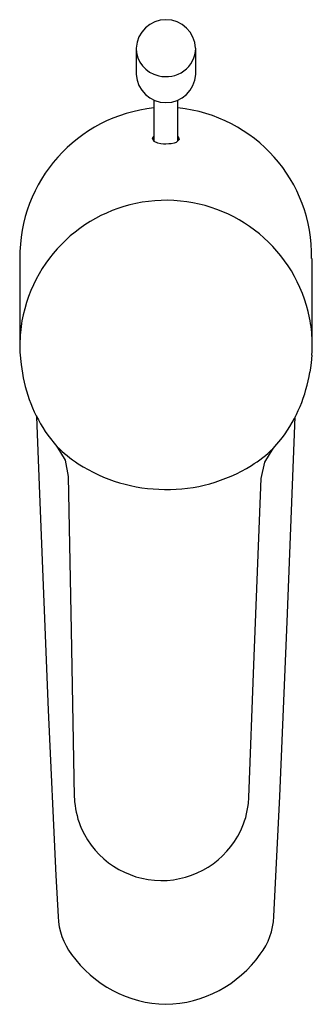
# Model space of a CAD drawing. Header units: millimetres. Extents: x 3901.351 to 3901.401, y 1748.51 to 1748.675.
import ezdxf

# ---------------------------------------------------------------- set-up
doc = ezdxf.new("R2010")
doc.units = ezdxf.units.MM
doc.layers.add('SANINDUSA', color=3, linetype='Continuous')

msp = doc.modelspace()

# ---------------------------------------------------------------- linework, layer by layer
at = {"layer": 'SANINDUSA'}
for p, q in [((3901.370989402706, 1748.670357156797), (3901.370989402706, 1748.665999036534)), ((3901.380989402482, 1748.665999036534), (3901.380989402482, 1748.670357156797)), ((3901.373989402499, 1748.661692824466), (3901.373989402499, 1748.654855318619)), ((3901.377989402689, 1748.654891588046), (3901.377989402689, 1748.661692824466)), ((3901.351489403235, 1748.635174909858), (3901.351489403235, 1748.620922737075)), ((3901.400489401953, 1748.620922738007), (3901.400489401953, 1748.63517477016)), ((3901.400455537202, 1748.619021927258), (3901.400335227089, 1748.617746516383)), ((3901.356213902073, 1748.605616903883), (3901.35772734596, 1748.603730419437)), ((3901.393953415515, 1748.603366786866), (3901.395504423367, 1748.605222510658)), ((3901.389794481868, 1748.543921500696), (3901.38987210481, 1748.54496715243))]:
    msp.add_line(p, q, dxfattribs=at)
at = {"layer": 'SANINDUSA', "flags": 128}
for points in [[(3901.377989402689, 1748.655654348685), (3901.378040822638, 1748.655621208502), (3901.378221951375, 1748.655101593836), (3901.377711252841, 1748.654640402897), (3901.377353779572, 1748.654514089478), (3901.376853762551, 1748.654410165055), (3901.37645533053, 1748.654366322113), (3901.375993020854, 1748.654349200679), (3901.375594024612, 1748.654361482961), (3901.375159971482, 1748.654405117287), (3901.374637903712, 1748.654510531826), (3901.374044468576, 1748.65476126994), (3901.37374343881, 1748.655275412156), (3901.373989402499, 1748.655621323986)], [(3901.351540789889, 1748.619512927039), (3901.351726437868, 1748.617451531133), (3901.351833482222, 1748.616715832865)], [(3901.400335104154, 1748.61774549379), (3901.400220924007, 1748.616914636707), (3901.400094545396, 1748.616165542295)], [(3901.354333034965, 1748.608711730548), (3901.354810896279, 1748.595801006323), (3901.356282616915, 1748.55956303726), (3901.357560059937, 1748.531886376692), (3901.357927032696, 1748.525006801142)], [(3901.394064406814, 1748.525011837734), (3901.395054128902, 1748.545200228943), (3901.396319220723, 1748.574372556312), (3901.397650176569, 1748.608683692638)], [(3901.35772734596, 1748.603730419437), (3901.359092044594, 1748.601428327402), (3901.359627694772, 1748.598688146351)], [(3901.391952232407, 1748.598363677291), (3901.392542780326, 1748.601092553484), (3901.393953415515, 1748.603366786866)], [(3901.359627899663, 1748.598680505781), (3901.36011065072, 1748.572960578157), (3901.360637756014, 1748.545143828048)], [(3901.389872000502, 1748.54496368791), (3901.39073908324, 1748.567167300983), (3901.391952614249, 1748.598375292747)]]:
    msp.add_lwpolyline(points, dxfattribs=at)
at = {"layer": 'SANINDUSA'}
for centre, radius, start, end in [((3901.375980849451, 1748.67020387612), 0.004972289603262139, 2.239533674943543, 177.4012793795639), ((3901.375717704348, 1748.670432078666), 0.004727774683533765, 180.0778187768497, 258.5515036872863), ((3901.376040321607, 1748.670587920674), 0.004952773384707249, 255.2496019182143, 357.7442947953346), ((3901.375989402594, 1748.666309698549), 0.005009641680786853, 183.5553541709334, 356.4446458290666), ((3901.376554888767, 1748.635484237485), 0.02503928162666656, 95.88075728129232, 180.7037021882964), ((3901.37553597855, 1748.635652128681), 0.02486595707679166, 358.8996277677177, 84.33764287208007), ((3901.376021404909, 1748.620391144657), 0.02454417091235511, 89.45281149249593, 167.417986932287), ((3901.375997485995, 1748.620391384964), 0.02454417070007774, 11.43179471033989, 89.39697248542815), ((3901.375298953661, 1748.620630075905), 0.02378714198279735, 167.6006062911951, 177.0634330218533), ((3901.37672437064, 1748.620615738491), 0.02378736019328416, 1.78639891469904, 11.2491376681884), ((3901.37535834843, 1748.62065779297), 0.02384505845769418, 177.1372632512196, 182.7519837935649), ((3901.376665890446, 1748.62064468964), 0.02384492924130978, 356.0977298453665, 1.71248249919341), ((3901.376370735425, 1748.619986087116), 0.02475421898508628, 187.5914783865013, 215.483895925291), ((3901.3753615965, 1748.620105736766), 0.02504483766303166, 323.5398728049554, 350.9483007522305), ((3901.373265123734, 1748.619302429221), 0.02199795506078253, 225.06304604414, 237.0916768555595), ((3901.37873146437, 1748.619247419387), 0.02199777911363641, 301.7580609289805, 313.7867881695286), ((3901.375790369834, 1748.62308578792), 0.02654628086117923, 236.953577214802, 269.9523121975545), ((3901.376282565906, 1748.62308084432), 0.02654627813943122, 268.8974703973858, 301.8962087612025), ((3901.375486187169, 1748.545538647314), 0.01485325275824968, 181.0725280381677, 185.1180272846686), ((3901.3749805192, 1748.54551921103), 0.01434789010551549, 185.2208581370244, 203.9086958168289), ((3901.375533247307, 1748.545514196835), 0.01434989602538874, 334.9423849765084, 353.627577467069), ((3901.375260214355, 1748.545751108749), 0.01469792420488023, 204.2932255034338, 334.556552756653), ((3901.36901779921, 1748.525394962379), 0.01109755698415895, 182.0044535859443, 217.1757829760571), ((3901.382950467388, 1748.525438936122), 0.01112214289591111, 322.6740606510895, 357.7992592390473), ((3901.376431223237, 1748.530294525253), 0.01997338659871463, 215.523944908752, 268.7197019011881), ((3901.375542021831, 1748.530280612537), 0.01995940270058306, 271.2715716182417, 324.5173230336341)]:
    msp.add_arc(centre, radius, start, end, dxfattribs=at)

doc.saveas('drawing.dxf')
